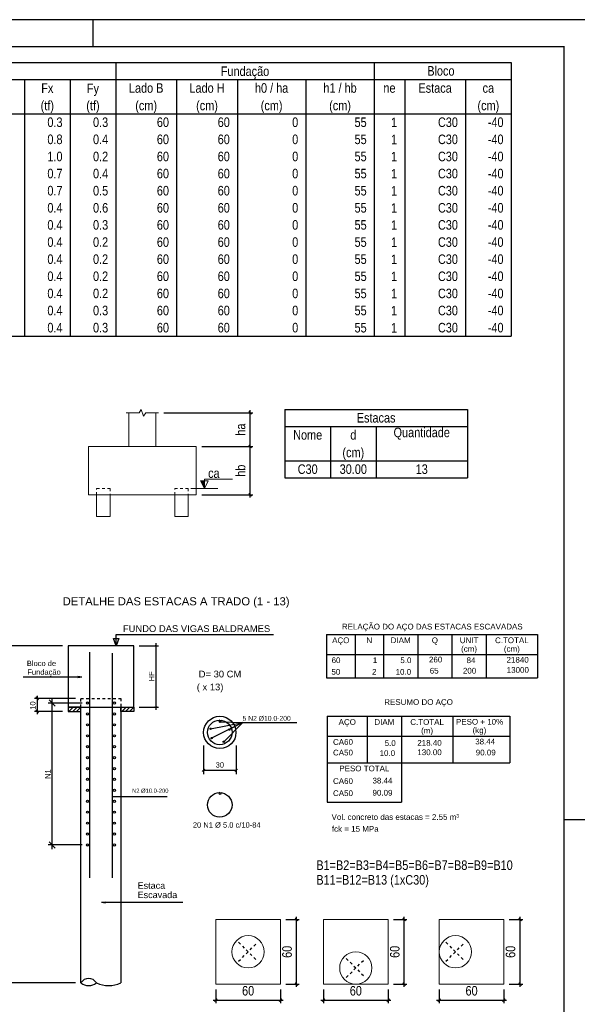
# Model space of a CAD drawing. Extents: x 1874 to 2462, y -2142 to -2023.
# Tile 10 of 74: x 1936 to 1957, y -2060 to -2023. Entities that reach past the tile are written whole.
import ezdxf

# ---------------------------------------------------------------- set-up
doc = ezdxf.new("R2010")
doc.units = 0
doc.header["$LTSCALE"] = 0.1
doc.header["$MEASUREMENT"] = 0
doc.header["$PDMODE"] = 3
doc.header["$PDSIZE"] = 0.1
for name, pattern in [('DASHED2', [0.375, 0.25, -0.125]), ('DOT2', [3.175, 0, -3.175]), ('ESTILO_TQS_0001', [1, 0.7, -0.3])]:
    doc.linetypes.add(name, pattern=pattern)
doc.layers.get('0').update_dxf_attribs({"linetype": 'CONTINUOUS', "lineweight": 25})
doc.layers.get('DEFPOINTS').update_dxf_attribs({"linetype": 'CONTINUOUS', "lineweight": 25})
for name, color, linetype in [('4', 4, 'CONTINUOUS'), ('7', 7, 'CONTINUOUS'), ('XX-CARIMBO', 9, 'CONTINUOUS'), ('XX-FOLHA', 253, 'CONTINUOUS')]:
    doc.layers.add(name, color=color, linetype=linetype)
for name, color, linetype, lineweight in [('LC-Cotas', 7, 'CONTINUOUS', 5), ('LC-EIXOS', 2, 'DASHED2', 25), ('LC-Estacas dos blocos', 1, 'CONTINUOUS', 20), ('LC-Seção das fundações', 7, 'CONTINUOUS', 5), ('LC-TABELAS', 7, 'CONTINUOUS', 25), ('LC-TEXTOS', 7, 'CONTINUOUS', 25), ('LC-Textos das tabelas', 7, 'CONTINUOUS', 25)]:
    doc.layers.add(name, color=color, linetype=linetype, lineweight=lineweight)
doc.styles.add('ArialNarrow', font='ARIALN.TTF')
doc.styles.add('TQS_ARIAL', font='arial.ttf')
doc.dimstyles.new('UM_1.000000', dxfattribs={"dimtxt": 0.18, "dimasz": 0.1, "dimexe": 0.1, "dimexo": 0.2, "dimgap": 0, "dimtad": 1, "dimtih": 1, "dimtoh": 1, "dimdec": 1, "dimzin": 0, "dimdsep": 46, "dimtxsty": 'Standard', "dimblk": 'CLOSED', "dimblk1": 'CLOSED', "dimblk2": 'CLOSED', "dimcen": 0.09, "dimdle": 0.1, "dimadec": 1, "dimazin": 2, "dimtfac": 1, "dimtdec": 4, "dimtofl": 0, "dimtmove": 0, "dimatfit": 3, "dimldrblk": 'CLOSED', "dimfxl": 1, "dimtolj": 1, "dimarcsym": 0})
doc.dimstyles.new('UM_25.000000', dxfattribs={"dimtxt": 0.18, "dimasz": 0.1, "dimexe": 0.1, "dimexo": 0.2, "dimgap": 0, "dimtad": 1, "dimtih": 1, "dimtoh": 1, "dimdec": 0, "dimlfac": 25, "dimzin": 0, "dimdsep": 46, "dimtxsty": 'Standard', "dimblk": 'CLOSED', "dimblk1": 'CLOSED', "dimblk2": 'CLOSED', "dimcen": 0.09, "dimdle": 0.1, "dimadec": 0, "dimazin": 2, "dimtfac": 1, "dimtdec": 4, "dimtofl": 0, "dimtmove": 0, "dimatfit": 3, "dimldrblk": 'CLOSED', "dimfxl": 1, "dimtolj": 1, "dimarcsym": 0})

# ---------------------------------------------------------------- blocks, each defined once
blk = doc.blocks.new('_OBLIQUE')
at = {"color": 0, "linetype": 'ByBlock', "lineweight": -2}
blk.add_line((-0.5, -0.5), (0.5, 0.5), dxfattribs=at)
blk = doc.blocks.new('*D4122')
at = {"layer": 'DEFPOINTS', "color": 0, "transparency": 16777216}
for p in [(1943.738, -2059.045), (1946.138, -2059.045), (1946.138, -2059.645)]:
    blk.add_point(p, dxfattribs=at)
at = {"layer": 'LC-Cotas', "color": 0, "lineweight": -2, "transparency": 16777216}
for p, q in [((1943.738, -2059.245), (1943.738, -2059.745)), ((1946.138, -2059.245), (1946.138, -2059.745)), ((1943.638, -2059.645), (1946.238, -2059.645))]:
    blk.add_line(p, q, dxfattribs=at)
at = {"layer": 'LC-Cotas', "color": 0, "lineweight": -2, "transparency": 16777216, "xscale": 0.1, "yscale": 0.1, "zscale": 0.1, "rotation": 180}
blk.add_blockref('_OBLIQUE', (1943.738, -2059.645), dxfattribs=at)
at = {"layer": 'LC-Cotas', "color": 0, "lineweight": -2, "transparency": 16777216, "xscale": 0.1, "yscale": 0.1, "zscale": 0.1}
blk.add_blockref('_OBLIQUE', (1946.138, -2059.645), dxfattribs=at)
at = {"layer": 'LC-Cotas', "transparency": 16777216, "insert": (1944.938, -2059.292), "char_height": 0.353, "attachment_point": 5, "rotation": 0.0057, "style": 'ArialNarrow'}
blk.add_mtext('\\A1;60', dxfattribs=at)
blk = doc.blocks.new('*D4123')
at = {"layer": 'DEFPOINTS', "color": 0, "transparency": 16777216}
for p in [(1946.138, -2056.645), (1946.738, -2056.645), (1946.138, -2059.045)]:
    blk.add_point(p, dxfattribs=at)
at = {"layer": 'LC-Cotas', "color": 0, "lineweight": -2, "transparency": 16777216}
for p, q in [((1946.738, -2059.145), (1946.738, -2056.545)), ((1946.338, -2056.645), (1946.838, -2056.645)), ((1946.338, -2059.045), (1946.838, -2059.045))]:
    blk.add_line(p, q, dxfattribs=at)
at = {"layer": 'LC-Cotas', "color": 0, "lineweight": -2, "transparency": 16777216, "xscale": 0.1, "yscale": 0.1, "zscale": 0.1}
for p, rotation in [((1946.738, -2056.645), 90), ((1946.738, -2059.045), 270)]:
    blk.add_blockref('_OBLIQUE', p, dxfattribs=dict(at, rotation=rotation))
at = {"layer": 'LC-Cotas', "transparency": 16777216, "insert": (1946.385, -2057.845), "char_height": 0.353, "attachment_point": 5, "rotation": 90, "style": 'ArialNarrow'}
blk.add_mtext('\\A1;60', dxfattribs=at)
blk = doc.blocks.new('*D4124')
at = {"layer": 'DEFPOINTS', "color": 0, "linetype": 'Continuous', "transparency": 16777216}
for p in [(1941.613, -2037.836), (1945.013, -2037.836), (1943.013, -2039.086)]:
    blk.add_point(p, dxfattribs=at)
at = {"layer": 'LC-Cotas', "color": 0, "linetype": 'Continuous', "lineweight": -2, "transparency": 16777216}
for p, q in [((1941.813, -2037.836), (1945.113, -2037.836)), ((1945.013, -2039.186), (1945.013, -2037.736)), ((1943.213, -2039.086), (1945.113, -2039.086))]:
    blk.add_line(p, q, dxfattribs=at)
at = {"layer": 'LC-Cotas', "color": 0, "linetype": 'Continuous', "lineweight": -2, "transparency": 16777216, "xscale": 0.1, "yscale": 0.1, "zscale": 0.1}
for p, rotation in [((1945.013, -2037.836), 90), ((1945.013, -2039.086), 270)]:
    blk.add_blockref('_OBLIQUE', p, dxfattribs=dict(at, rotation=rotation))
at = {"layer": 'LC-Cotas', "linetype": 'Continuous', "transparency": 16777216, "insert": (1944.66, -2038.461), "char_height": 0.353, "attachment_point": 5, "rotation": 90, "style": 'ArialNarrow'}
blk.add_mtext('\\A1;ha', dxfattribs=at)
blk = doc.blocks.new('*D4125')
at = {"layer": 'DEFPOINTS', "color": 0, "linetype": 'Continuous', "transparency": 16777216}
for p in [(1943.013, -2039.086), (1945.013, -2039.086), (1943.013, -2040.886)]:
    blk.add_point(p, dxfattribs=at)
at = {"layer": 'LC-Cotas', "color": 0, "linetype": 'Continuous', "lineweight": -2, "transparency": 16777216}
for p, q in [((1945.013, -2040.986), (1945.013, -2038.986)), ((1943.213, -2039.086), (1945.113, -2039.086)), ((1943.213, -2040.886), (1945.113, -2040.886))]:
    blk.add_line(p, q, dxfattribs=at)
at = {"layer": 'LC-Cotas', "color": 0, "linetype": 'Continuous', "lineweight": -2, "transparency": 16777216, "xscale": 0.1, "yscale": 0.1, "zscale": 0.1}
for p, rotation in [((1945.013, -2039.086), 90), ((1945.013, -2040.886), 270)]:
    blk.add_blockref('_OBLIQUE', p, dxfattribs=dict(at, rotation=rotation))
at = {"layer": 'LC-Cotas', "linetype": 'Continuous', "transparency": 16777216, "insert": (1944.66, -2039.986), "char_height": 0.353, "attachment_point": 5, "rotation": 90, "style": 'ArialNarrow'}
blk.add_mtext('\\A1;hb', dxfattribs=at)
blk = doc.blocks.new('Aprovacao A-1_SC')
at = {"layer": 'XX-CARIMBO', "ltscale": 0.5}
blk.add_line((840, 594), (0, 594), dxfattribs=at)
at = {"layer": 'XX-FOLHA', "ltscale": 0.5}
blk.add_line((655, 594), (655, 584), dxfattribs=at)
blk.add_line((655, 594), (655, 584), dxfattribs=at)
at = {"layer": 'XX-FOLHA'}
for p, q in [((840, 594), (830, 594)), ((840, 297), (830, 297))]:
    blk.add_line(p, q, dxfattribs=at)
at = {"layer": 'XX-FOLHA', "ltscale": 0.5, "const_width": 0.5}
blk.add_lwpolyline([(25, 584), (25, 10), (830, 10), (830, 584), (25, 584)], dxfattribs=at)
blk = doc.blocks.new('*D4395')
at = {"layer": 'DEFPOINTS', "color": 0, "transparency": 16777216}
for p in [(1947.739, -2059.045), (1950.139, -2059.045), (1950.139, -2059.645)]:
    blk.add_point(p, dxfattribs=at)
at = {"layer": 'LC-Cotas', "color": 0, "lineweight": -2, "transparency": 16777216}
for p, q in [((1947.739, -2059.245), (1947.739, -2059.745)), ((1950.139, -2059.245), (1950.139, -2059.745)), ((1947.639, -2059.645), (1950.239, -2059.645))]:
    blk.add_line(p, q, dxfattribs=at)
at = {"layer": 'LC-Cotas', "color": 0, "lineweight": -2, "transparency": 16777216, "xscale": 0.1, "yscale": 0.1, "zscale": 0.1, "rotation": 180}
blk.add_blockref('_OBLIQUE', (1947.739, -2059.645), dxfattribs=at)
at = {"layer": 'LC-Cotas', "color": 0, "lineweight": -2, "transparency": 16777216, "xscale": 0.1, "yscale": 0.1, "zscale": 0.1}
blk.add_blockref('_OBLIQUE', (1950.139, -2059.645), dxfattribs=at)
at = {"layer": 'LC-Cotas', "transparency": 16777216, "insert": (1948.939, -2059.292), "char_height": 0.353, "attachment_point": 5, "rotation": 0.0057, "style": 'ArialNarrow'}
blk.add_mtext('\\A1;60', dxfattribs=at)
blk = doc.blocks.new('*D4396')
at = {"layer": 'DEFPOINTS', "color": 0, "transparency": 16777216}
for p in [(1950.139, -2056.645), (1950.739, -2056.645), (1950.139, -2059.045)]:
    blk.add_point(p, dxfattribs=at)
at = {"layer": 'LC-Cotas', "color": 0, "lineweight": -2, "transparency": 16777216}
for p, q in [((1950.739, -2059.145), (1950.739, -2056.545)), ((1950.339, -2056.645), (1950.839, -2056.645)), ((1950.339, -2059.045), (1950.839, -2059.045))]:
    blk.add_line(p, q, dxfattribs=at)
at = {"layer": 'LC-Cotas', "color": 0, "lineweight": -2, "transparency": 16777216, "xscale": 0.1, "yscale": 0.1, "zscale": 0.1}
for p, rotation in [((1950.739, -2056.645), 90), ((1950.739, -2059.045), 270)]:
    blk.add_blockref('_OBLIQUE', p, dxfattribs=dict(at, rotation=rotation))
at = {"layer": 'LC-Cotas', "transparency": 16777216, "insert": (1950.386, -2057.845), "char_height": 0.353, "attachment_point": 5, "rotation": 90, "style": 'ArialNarrow'}
blk.add_mtext('\\A1;60', dxfattribs=at)
blk = doc.blocks.new('*D4397')
at = {"layer": 'DEFPOINTS', "color": 0, "transparency": 16777216}
for p in [(1952.038, -2059.045), (1954.438, -2059.045), (1954.438, -2059.645)]:
    blk.add_point(p, dxfattribs=at)
at = {"layer": 'LC-Cotas', "color": 0, "lineweight": -2, "transparency": 16777216}
for p, q in [((1952.038, -2059.245), (1952.038, -2059.745)), ((1954.438, -2059.245), (1954.438, -2059.745)), ((1951.938, -2059.645), (1954.538, -2059.645))]:
    blk.add_line(p, q, dxfattribs=at)
at = {"layer": 'LC-Cotas', "color": 0, "lineweight": -2, "transparency": 16777216, "xscale": 0.1, "yscale": 0.1, "zscale": 0.1, "rotation": 180}
blk.add_blockref('_OBLIQUE', (1952.038, -2059.645), dxfattribs=at)
at = {"layer": 'LC-Cotas', "color": 0, "lineweight": -2, "transparency": 16777216, "xscale": 0.1, "yscale": 0.1, "zscale": 0.1}
blk.add_blockref('_OBLIQUE', (1954.438, -2059.645), dxfattribs=at)
at = {"layer": 'LC-Cotas', "transparency": 16777216, "insert": (1953.238, -2059.292), "char_height": 0.353, "attachment_point": 5, "rotation": 0.0057, "style": 'ArialNarrow'}
blk.add_mtext('\\A1;60', dxfattribs=at)
blk = doc.blocks.new('*D4398')
at = {"layer": 'DEFPOINTS', "color": 0, "transparency": 16777216}
for p in [(1954.438, -2056.645), (1955.038, -2056.645), (1954.438, -2059.045)]:
    blk.add_point(p, dxfattribs=at)
at = {"layer": 'LC-Cotas', "color": 0, "lineweight": -2, "transparency": 16777216}
for p, q in [((1955.038, -2059.145), (1955.038, -2056.545)), ((1954.638, -2056.645), (1955.138, -2056.645)), ((1954.638, -2059.045), (1955.138, -2059.045))]:
    blk.add_line(p, q, dxfattribs=at)
at = {"layer": 'LC-Cotas', "color": 0, "lineweight": -2, "transparency": 16777216, "xscale": 0.1, "yscale": 0.1, "zscale": 0.1}
for p, rotation in [((1955.038, -2056.645), 90), ((1955.038, -2059.045), 270)]:
    blk.add_blockref('_OBLIQUE', p, dxfattribs=dict(at, rotation=rotation))
at = {"layer": 'LC-Cotas', "transparency": 16777216, "insert": (1954.685, -2057.845), "char_height": 0.353, "attachment_point": 5, "rotation": 90, "style": 'ArialNarrow'}
blk.add_mtext('\\A1;60', dxfattribs=at)

msp = doc.modelspace()

# ---------------------------------------------------------------- hatches: boundary and pattern name
at = {"layer": 'LC-Cotas', "linetype": 'Continuous'}
msp.add_hatch(color=256, dxfattribs=at).paths.add_polyline_path([(1943.3131, -2040.6457), (1943.3131, -2040.3657), (1943.1731, -2040.3657), (1943.3131, -2040.6457)])

# ---------------------------------------------------------------- linework, layer by layer
at = {"layer": '4', "linetype": 'Continuous'}
for p, q in [((1938.049, -2046.4931), (1936.0492, -2046.4931)), ((1940.8923, -2046.4931), (1941.6127, -2046.4931)), ((1941.5127, -2046.3931), (1941.5127, -2048.8589)), ((1938.529, -2048.4389), (1937.0016, -2048.4389)), ((1937.0485, -2048.3859), (1937.1546, -2048.492)), ((1937.1016, -2048.3389), (1937.1016, -2049.0189)), ((1937.7729, -2048.7238), (1937.5467, -2048.4976)), ((1937.6598, -2054.0295), (1937.6598, -2048.4607)), ((1937.0485, -2048.8659), (1937.1546, -2048.972)), ((1938.7715, -2048.6107), (1937.5098, -2048.6107)), ((1940.8923, -2048.7589), (1941.6127, -2048.7589)), ((1938.049, -2048.9189), (1937.0016, -2048.9189)), ((1938.7715, -2053.8795), (1937.5098, -2053.8795)), ((1937.7729, -2053.9926), (1937.5467, -2053.7664)), ((1938.529, -2058.995), (1936.0492, -2058.995))]:
    msp.add_line(p, q, dxfattribs=at)
for centre, radius in [((1941.5127, -2046.4931), 0.024), ((1941.5127, -2046.4931), 0.012), ((1941.5127, -2048.7589), 0.024), ((1941.5127, -2048.7589), 0.012)]:
    msp.add_circle(centre, radius, dxfattribs=at)
at = {"layer": '7', "linetype": 'Continuous'}
for p, q in [((1940.0365, -2046.4931), (1939.9423, -2046.2107)), ((1939.9423, -2046.2107), (1940.1306, -2046.2107)), ((1940.0365, -2046.4931), (1940.0365, -2046.0695)), ((1940.0365, -2046.0695), (1945.8804, -2046.0695)), ((1940.1306, -2046.2107), (1940.0365, -2046.4931)), ((1947.85, -2046.0695), (1955.6865, -2046.0695)), ((1947.85, -2046.0695), (1947.85, -2047.6722)), ((1948.909, -2046.0695), (1948.909, -2047.6722)), ((1949.968, -2046.0695), (1949.968, -2047.6722)), ((1951.2389, -2046.0695), (1951.2389, -2047.6722)), ((1952.5096, -2046.0695), (1952.5096, -2047.6722)), ((1953.7805, -2046.0695), (1953.7805, -2047.6722)), ((1955.6865, -2046.0695), (1955.6865, -2047.6722)), ((1940.6923, -2046.4931), (1938.249, -2046.4931)), ((1938.249, -2046.4931), (1938.249, -2048.7589)), ((1938.249, -2046.4931), (1938.249, -2046.4931)), ((1940.6923, -2048.7589), (1940.6923, -2046.4931)), ((1940.6923, -2046.4931), (1940.6923, -2046.4931)), ((1939.0483, -2046.7219), (1939.0483, -2055.0986)), ((1939.893, -2046.7606), (1939.893, -2055.0961)), ((1947.85, -2046.8109), (1955.6865, -2046.8109)), ((1938.7577, -2047.6495), (1938.609, -2047.6299)), ((1938.7577, -2047.6495), (1938.609, -2047.6691)), ((1947.85, -2047.6722), (1955.6865, -2047.6722)), ((1938.729, -2048.4389), (1938.729, -2048.4389)), ((1938.249, -2048.7589), (1940.6923, -2048.7589)), ((1938.249, -2048.8134), (1938.3034, -2048.7589)), ((1938.729, -2048.7589), (1938.249, -2048.7589)), ((1938.249, -2048.7589), (1938.249, -2048.9189)), ((1938.2849, -2048.9189), (1938.4449, -2048.7589)), ((1938.4263, -2048.9189), (1938.5863, -2048.7589)), ((1938.5677, -2048.9189), (1938.7277, -2048.7589)), ((1938.7091, -2048.9189), (1938.729, -2048.8991)), ((1938.729, -2058.995), (1938.729, -2048.7589)), ((1938.729, -2058.995), (1938.729, -2048.7589)), ((1938.729, -2048.9189), (1938.729, -2048.7589)), ((1938.9715, -2048.6107), (1938.9715, -2048.6107)), ((1940.2123, -2048.7589), (1940.2123, -2058.995)), ((1940.2123, -2048.7589), (1940.2123, -2058.995)), ((1940.2123, -2048.8104), (1940.2637, -2048.7589)), ((1940.2123, -2048.9189), (1940.2123, -2048.7589)), ((1940.2123, -2048.7589), (1940.6923, -2048.7589)), ((1940.2452, -2048.9189), (1940.4052, -2048.7589)), ((1940.3866, -2048.9189), (1940.5466, -2048.7589)), ((1940.528, -2048.9189), (1940.688, -2048.7589)), ((1940.6694, -2048.9189), (1940.6923, -2048.8961)), ((1940.6923, -2048.7589), (1940.6923, -2048.9189)), ((1940.6923, -2048.7589), (1940.6923, -2048.7589)), ((1938.249, -2048.9189), (1938.729, -2048.9189)), ((1938.249, -2048.9189), (1938.249, -2048.9189)), ((1940.6923, -2048.9189), (1940.2123, -2048.9189)), ((1947.8792, -2049.103), (1954.6567, -2049.103)), ((1947.8792, -2049.103), (1947.8792, -2050.8261)), ((1949.3618, -2049.103), (1949.3618, -2050.8261)), ((1950.6325, -2049.103), (1950.6325, -2050.8261)), ((1952.5388, -2049.103), (1952.5388, -2050.8261)), ((1954.6567, -2049.103), (1954.6567, -2050.8261)), ((1943.5462, -2049.5659), (1944.7423, -2049.3344)), ((1944.7423, -2049.3344), (1943.5785, -2049.91)), ((1943.8885, -2049.3043), (1944.7423, -2049.3344)), ((1944.0305, -2050.0462), (1944.7423, -2049.3344)), ((1944.7423, -2049.3344), (1944.2386, -2049.5946)), ((1944.7423, -2049.3344), (1946.742, -2049.3344)), ((1947.8792, -2049.8442), (1954.6567, -2049.8442)), ((1943.2855, -2050.1808), (1943.2855, -2051.2458)), ((1944.4885, -2050.1808), (1944.4885, -2051.2458)), ((1943.2405, -2051.1498), (1943.3335, -2051.0558)), ((1944.5335, -2051.0558), (1944.4405, -2051.1498)), ((1947.8792, -2050.8261), (1947.8792, -2052.293)), ((1947.8792, -2050.8261), (1954.6567, -2050.8261)), ((1950.6325, -2050.8261), (1950.6325, -2052.293)), ((1943.2855, -2051.1018), (1944.4885, -2051.1018)), ((1939.893, -2052.0818), (1941.9329, -2052.0818)), ((1947.8792, -2052.293), (1950.6325, -2052.293)), ((1938.9715, -2053.8795), (1938.9715, -2053.8795)), ((1939.4948, -2056.0048), (1939.6436, -2055.9853)), ((1939.4948, -2056.0048), (1939.6436, -2056.0244))]:
    msp.add_line(p, q, dxfattribs=at)
at = {"layer": '7', "linetype": 'ESTILO_TQS_0001'}
for p, q in [((1938.729, -2048.7589), (1938.729, -2048.4389)), ((1938.729, -2048.4389), (1940.2123, -2048.4389)), ((1940.2123, -2048.4389), (1940.2123, -2048.7589))]:
    msp.add_line(p, q, dxfattribs=at)
at = {"layer": '7', "linetype": 'Continuous'}
for points in [[(1938.7577, -2047.6495), (1936.5802, -2047.6495)], [(1939.4948, -2056.0048), (1942.5137, -2056.0048)]]:
    msp.add_lwpolyline(points, dxfattribs=at)
for centre, radius in [((1938.9715, -2048.6107), 0.0413), ((1939.9698, -2048.6107), 0.0413), ((1938.9715, -2049.0171), 0.0413), ((1939.9698, -2049.0171), 0.0413), ((1943.8855, -2049.7008), 0.6003), ((1943.8855, -2049.7008), 0.4562), ((1938.9715, -2049.4203), 0.0413), ((1939.9698, -2049.4203), 0.0413), ((1943.5462, -2049.5659), 0.0258), ((1943.8885, -2049.3043), 0.0258), ((1944.2386, -2049.5946), 0.0258), ((1938.9715, -2049.8267), 0.0413), ((1939.9698, -2049.8267), 0.0413), ((1943.5785, -2049.91), 0.0258), ((1938.9715, -2050.2315), 0.0413), ((1939.9698, -2050.2315), 0.0413), ((1944.0305, -2050.0462), 0.0258), ((1938.9715, -2050.6363), 0.0413), ((1939.9698, -2050.6363), 0.0413), ((1938.9715, -2051.0427), 0.0413), ((1939.9698, -2051.0427), 0.0413), ((1938.9715, -2051.4459), 0.0413), ((1939.9698, -2051.4459), 0.0413), ((1938.9715, -2051.8523), 0.0413), ((1939.9698, -2051.8523), 0.0413), ((1943.8855, -2052.3908), 0.4562), ((1938.9715, -2052.2571), 0.0413), ((1939.9698, -2052.2571), 0.0413), ((1938.9715, -2052.6619), 0.0413), ((1939.9698, -2052.6619), 0.0413), ((1938.9715, -2053.0683), 0.0413), ((1939.9698, -2053.0683), 0.0413), ((1938.9715, -2053.4731), 0.0413), ((1939.9698, -2053.4731), 0.0413), ((1938.9715, -2053.8795), 0.0413), ((1939.9698, -2053.8795), 0.0413)]:
    msp.add_circle(centre, radius, dxfattribs=at)
for centre, radius, start, end in [((1943.8885, -2049.2748), 0.0295, 90, 270), ((1943.9135, -2049.2728), 0.0295, 270, 63.4349), ((1943.8855, -2051.9628), 0.0295, 90, 270), ((1943.9135, -2051.9628), 0.0295, 270, 63.4349), ((1939.0162, -2059.1745), 0.3387, 31.99571, 148.00429), ((1939.0162, -2058.6585), 0.4424, 229.51449, 310.48551), ((1939.7579, -2058.0349), 1.0622, 244.67161, 295.32839)]:
    msp.add_arc(centre, radius, start, end, dxfattribs=at)
at = {"layer": 'LC-Cotas', "linetype": 'Continuous'}
msp.add_line((1942.8131, -2040.6457), (1943.8131, -2040.6457), dxfattribs=at)
msp.add_lwpolyline([(1943.3131, -2040.6457), (1943.4531, -2040.3657), (1943.1731, -2040.3657), (1943.3131, -2040.6457), (1943.3131, -2040.2957), (1944.3631, -2040.2957)], dxfattribs=at)
at = {"layer": 'LC-EIXOS'}
for p, q in [((1944.5848, -2058.1979), (1945.2908, -2057.4919)), ((1944.5848, -2057.4919), (1945.2908, -2058.1979)), ((1952.2849, -2058.1979), (1952.9909, -2057.4919)), ((1952.2849, -2057.4919), (1952.9909, -2058.1979)), ((1948.5855, -2058.7979), (1949.2915, -2058.0919)), ((1948.5855, -2058.0919), (1949.2915, -2058.7979))]:
    msp.add_line(p, q, dxfattribs=at)
at = {"layer": 'LC-Estacas dos blocos', "linetype": 'DOT2', "ltscale": 0.05}
for points in [[(1939.3131, -2040.8857), (1939.3131, -2040.6457), (1939.8131, -2040.6457), (1939.8131, -2040.8857)], [(1942.2131, -2040.8857), (1942.2131, -2040.6457), (1942.7131, -2040.6457), (1942.7131, -2040.8857)]]:
    msp.add_lwpolyline(points, dxfattribs=at)
at = {"layer": 'LC-Estacas dos blocos', "linetype": 'Continuous'}
for points in [[(1939.3131, -2040.8857), (1939.3131, -2041.6857), (1939.8131, -2041.6857), (1939.8131, -2040.8857)], [(1942.2131, -2040.8857), (1942.2131, -2041.6857), (1942.7131, -2041.6857), (1942.7131, -2040.8857)]]:
    msp.add_lwpolyline(points, dxfattribs=at)
at = {"layer": 'LC-Estacas dos blocos'}
for centre in [(1944.9378, -2057.8449), (1952.6379, -2057.8449), (1948.9385, -2058.4449)]:
    msp.add_circle(centre, 0.6, dxfattribs=at)
at = {"layer": 'LC-Seção das fundações', "linetype": 'Continuous'}
for p, q in [((1940.5131, -2037.8357), (1940.5131, -2039.0857)), ((1941.5131, -2037.8357), (1941.5131, -2039.0857))]:
    msp.add_line(p, q, dxfattribs=at)
msp.add_lwpolyline([(1940.4131, -2037.8357), (1940.8871, -2037.8357), (1940.9711, -2037.7097), (1941.0551, -2037.9617), (1941.1391, -2037.8357), (1941.6131, -2037.8357)], dxfattribs=at)
msp.add_lwpolyline([(1939.0131, -2039.0857), (1939.0131, -2040.8857), (1943.0131, -2040.8857), (1943.0131, -2039.0857), (1939.0131, -2039.0857)], close=True, dxfattribs=at)
at = {"layer": 'LC-Seção das fundações'}
for points in [[(1943.7378, -2056.6449), (1943.7378, -2059.0449), (1946.1378, -2059.0449), (1946.1378, -2056.6449), (1943.7378, -2056.6449)], [(1947.7385, -2056.6449), (1947.7385, -2059.0449), (1950.1385, -2059.0449), (1950.1385, -2056.6449), (1947.7385, -2056.6449)], [(1952.0379, -2056.6449), (1952.0379, -2059.0449), (1954.4379, -2059.0449), (1954.4379, -2056.6449), (1952.0379, -2056.6449)]]:
    msp.add_lwpolyline(points, close=True, dxfattribs=at)
at = {"layer": 'LC-TABELAS'}
for p, q in [((1916.0181, -2024.8319), (1954.7069, -2024.8319)), ((1940.0221, -2024.8319), (1940.0221, -2025.4673)), ((1949.6237, -2024.8319), (1949.6237, -2025.4673)), ((1954.7069, -2024.8319), (1954.7069, -2034.9983)), ((1916.0181, -2025.4673), (1954.7069, -2025.4673)), ((1936.6333, -2025.4673), (1936.6333, -2034.9983)), ((1938.3277, -2025.4673), (1938.3277, -2034.9983)), ((1940.0221, -2025.4673), (1940.0221, -2034.9983)), ((1942.2813, -2025.4673), (1942.2813, -2034.9983)), ((1944.5405, -2025.4673), (1944.5405, -2034.9983)), ((1947.0821, -2025.4673), (1947.0821, -2034.9983)), ((1949.6237, -2025.4673), (1949.6237, -2034.9983)), ((1950.7533, -2025.4673), (1950.7533, -2034.9983)), ((1953.0125, -2025.4673), (1953.0125, -2034.9983)), ((1916.0181, -2026.7381), (1954.7069, -2026.7381)), ((1916.0181, -2034.9983), (1954.7069, -2034.9983)), ((1946.3031, -2037.7091), (1953.0807, -2037.7091)), ((1946.3031, -2037.7091), (1946.3031, -2040.2507)), ((1953.0807, -2037.7091), (1953.0807, -2040.2507)), ((1946.3031, -2038.3445), (1953.0807, -2038.3445)), ((1947.9975, -2038.3445), (1947.9975, -2040.2507)), ((1949.6919, -2038.3445), (1949.6919, -2040.2507)), ((1946.3031, -2039.6153), (1953.0807, -2039.6153)), ((1946.3031, -2040.2507), (1953.0807, -2040.2507))]:
    msp.add_line(p, q, dxfattribs=at)

# ---------------------------------------------------------------- block references
at = {"xscale": 0.1, "yscale": 0.1, "zscale": 0.1}
msp.add_blockref('Aprovacao A-1_SC', (1873.665, -2082.645), dxfattribs=at)

# ---------------------------------------------------------------- texts
at = {"layer": '7', "linetype": 'Continuous', "style": 'TQS_ARIAL'}
for s, height, p in [('DETALHE DAS ESTACAS A TRADO (1 - 13)', 0.3, (1938.0484, -2044.9841)), ('RELAÇÃO DO AÇO DAS ESTACAS ESCAVADAS', 0.212, (1948.4203, -2045.8796)), ('FUNDO DAS VIGAS BALDRAMES', 0.25, (1940.2866, -2045.973)), ('AÇO', 0.212, (1948.0591, -2046.3872)), ('N', 0.2118, (1949.3316, -2046.3872)), ('DIAM', 0.2118, (1950.2335, -2046.3872)), ('Q', 0.2118, (1951.7591, -2046.3872)), ('UNIT', 0.2118, (1952.7998, -2046.3872)), ('C.TOTAL', 0.2118, (1954.1089, -2046.3872)), ('(cm)', 0.2118, (1952.8492, -2046.7048)), ('(cm)', 0.2118, (1954.4379, -2046.7048)), ('Bloco de', 0.2, (1936.7206, -2047.2374)), ('60', 0.212, (1948.0396, -2047.1279)), ('1', 0.2118, (1949.5696, -2047.1279)), ('5.0', 0.212, (1950.5935, -2047.1279)), ('260', 0.212, (1951.6546, -2047.1029)), ('84', 0.212, (1953.0528, -2047.1279)), ('21840', 0.212, (1954.5378, -2047.111)), ('Fundação', 0.2, (1936.7369, -2047.5623)), ('D= 30 CM', 0.25, (1943.1031, -2047.6599)), ('50', 0.212, (1948.0334, -2047.5583)), ('2', 0.212, (1949.5399, -2047.5583)), ('10.0', 0.212, (1950.4172, -2047.5583)), ('65', 0.212, (1951.6843, -2047.5167)), ('200', 0.212, (1952.9171, -2047.5166)), ('13000', 0.212, (1954.5433, -2047.487)), ('( x 13)', 0.25, (1943.0309, -2048.1391)), ('RESUMO DO AÇO', 0.212, (1949.994, -2048.6794)), ('5 N2 %%C10.0-200', 0.18, (1944.7324, -2049.2676)), ('AÇO', 0.212, (1948.3, -2049.4206)), ('DIAM', 0.2118, (1949.6273, -2049.4206)), ('C.TOTAL', 0.2118, (1950.9609, -2049.4206)), ('PESO + 10%', 0.212, (1952.6591, -2049.4123)), ('(m)', 0.2118, (1951.3639, -2049.7384)), ('(kg)', 0.2118, (1953.2753, -2049.7249)), ('CA60', 0.212, (1948.0909, -2050.162)), ('5.0', 0.212, (1950.0095, -2050.204)), ('218.40', 0.212, (1951.2216, -2050.1947)), ('38.44', 0.212, (1953.3726, -2050.1462)), ('CA50', 0.2118, (1948.0909, -2050.5553)), ('10.0', 0.212, (1949.8227, -2050.5751)), ('130.00', 0.212, (1951.222, -2050.5446)), ('90.09', 0.212, (1953.3924, -2050.5534)), ('30', 0.2, (1943.7318, -2051.0061)), ('PESO TOTAL', 0.2118, (1948.327, -2051.1439)), ('CA60', 0.212, (1948.0909, -2051.6137)), ('38.44', 0.212, (1949.5579, -2051.596)), ('N2 %%C10.0-200', 0.154, (1940.6281, -2051.9417)), ('CA50', 0.212, (1948.0909, -2052.0637)), ('90.09', 0.212, (1949.5579, -2052.046)), ('Vol. concreto das estacas = 2.55 m³', 0.212, (1948.0379, -2052.948)), ('20 N1 %%c 5.0 c/10-84', 0.2, (1942.8863, -2053.2361)), ('fck = 15 MPa', 0.212, (1948.0486, -2053.3889)), ('Estaca', 0.24, (1940.8337, -2055.506)), ('Escavada', 0.24, (1940.8337, -2055.8515))]:
    msp.add_text(s, height=height, dxfattribs=at).set_placement(p)
for s, p in [('HF', (1941.4527, -2047.806)), ('10', (1937.0416, -2048.8589)), ('N1', (1937.5998, -2051.4251))]:
    msp.add_text(s, height=0.2, rotation=90, dxfattribs=at).set_placement(p)
at = {"layer": 'LC-Cotas', "insert": (1943.4531, -2040.2605), "char_height": 0.353, "width": 0.8472, "attachment_point": 7, "line_spacing_factor": 0.798, "style": 'ArialNarrow'}
msp.add_mtext('ca', dxfattribs=at)
at = {"layer": 'LC-TEXTOS', "char_height": 0.353, "attachment_point": 7, "line_spacing_factor": 0.798, "style": 'ArialNarrow'}
for s, insert, width in [('B1=B2=B3=B4=B5=B6=B7=B8=B9=B10', (1947.4711, -2054.8095), 12.708), ('B11=B12=B13 (1xC30)', (1947.4711, -2055.455), 8.0484)]:
    msp.add_mtext(s, dxfattribs=dict(at, insert=insert, width=width))
at = {"layer": 'LC-Textos das tabelas', "char_height": 0.353, "line_spacing_factor": 0.798, "style": 'ArialNarrow'}
for s, insert, width, attachment_point in [('Fundação', (1944.8231, -2025.443), 3.3888, 8), ('Bloco', (1952.0981, -2025.3265), 2.118, 8), ('Fx', (1937.4801, -2025.9615), 0.8472, 8), ('Lado B', (1941.1521, -2025.9615), 2.5416, 8), ('Lado H', (1943.4111, -2025.9615), 2.5416, 8), ('h0 / ha', (1945.8111, -2025.9615), 2.9652, 8), ('h1 / hb', (1948.3531, -2025.9615), 2.9652, 8), ('Estaca', (1951.8831, -2025.9615), 2.5416, 8), ('Fy', (1939.1751, -2026.078), 0.8472, 8), ('ne', (1950.1881, -2025.9615), 0.8472, 8), ('ca', (1953.8601, -2025.9615), 0.8472, 8), ('(tf)', (1937.4801, -2026.713), 1.6944, 8), ('(tf)', (1939.1751, -2026.713), 1.6944, 8), ('(cm)', (1941.1521, -2026.713), 1.6944, 8), ('(cm)', (1943.4111, -2026.713), 1.6944, 8), ('(cm)', (1945.8111, -2026.713), 1.6944, 8), ('(cm)', (1948.3531, -2026.713), 1.6944, 8), ('(cm)', (1953.8601, -2026.713), 1.6944, 8), ('0.3', (1938.0451, -2027.2325), 1.2708, 9), ('0.3', (1939.7401, -2027.2325), 1.2708, 9), ('60', (1941.9991, -2027.2325), 0.8472, 9), ('60', (1944.2581, -2027.2325), 0.8472, 9), ('0', (1946.8001, -2027.2325), 0.4236, 9), ('55', (1949.3411, -2027.2325), 0.8472, 9), ('1', (1950.4711, -2027.2325), 0.4236, 9), ('C30', (1952.7301, -2027.2325), 1.2708, 9), ('-40', (1954.4241, -2027.2325), 1.2708, 9), ('0.8', (1938.0451, -2027.8675), 1.2708, 9), ('0.4', (1939.7401, -2027.8675), 1.2708, 9), ('60', (1941.9991, -2027.8675), 0.8472, 9), ('60', (1944.2581, -2027.8675), 0.8472, 9), ('0', (1946.8001, -2027.8675), 0.4236, 9), ('55', (1949.3411, -2027.8675), 0.8472, 9), ('1', (1950.4711, -2027.8675), 0.4236, 9), ('C30', (1952.7301, -2027.8675), 1.2708, 9), ('-40', (1954.4241, -2027.8675), 1.2708, 9), ('1.0', (1938.0451, -2028.5035), 1.2708, 9), ('0.2', (1939.7401, -2028.5035), 1.2708, 9), ('60', (1941.9991, -2028.5035), 0.8472, 9), ('60', (1944.2581, -2028.5035), 0.8472, 9), ('0', (1946.8001, -2028.5035), 0.4236, 9), ('55', (1949.3411, -2028.5035), 0.8472, 9), ('1', (1950.4711, -2028.5035), 0.4236, 9), ('C30', (1952.7301, -2028.5035), 1.2708, 9), ('-40', (1954.4241, -2028.5035), 1.2708, 9), ('0.7', (1938.0451, -2029.1385), 1.2708, 9), ('0.4', (1939.7401, -2029.1385), 1.2708, 9), ('60', (1941.9991, -2029.1385), 0.8472, 9), ('60', (1944.2581, -2029.1385), 0.8472, 9), ('0', (1946.8001, -2029.1385), 0.4236, 9), ('55', (1949.3411, -2029.1385), 0.8472, 9), ('1', (1950.4711, -2029.1385), 0.4236, 9), ('C30', (1952.7301, -2029.1385), 1.2708, 9), ('-40', (1954.4241, -2029.1385), 1.2708, 9), ('0.7', (1938.0451, -2029.7735), 1.2708, 9), ('0.5', (1939.7401, -2029.7735), 1.2708, 9), ('60', (1941.9991, -2029.7735), 0.8472, 9), ('60', (1944.2581, -2029.7735), 0.8472, 9), ('0', (1946.8001, -2029.7735), 0.4236, 9), ('55', (1949.3411, -2029.7735), 0.8472, 9), ('1', (1950.4711, -2029.7735), 0.4236, 9), ('C30', (1952.7301, -2029.7735), 1.2708, 9), ('-40', (1954.4241, -2029.7735), 1.2708, 9), ('0.4', (1938.0451, -2030.4095), 1.2708, 9), ('0.6', (1939.7401, -2030.4095), 1.2708, 9), ('60', (1941.9991, -2030.4095), 0.8472, 9), ('60', (1944.2581, -2030.4095), 0.8472, 9), ('0', (1946.8001, -2030.4095), 0.4236, 9), ('55', (1949.3411, -2030.4095), 0.8472, 9), ('1', (1950.4711, -2030.4095), 0.4236, 9), ('C30', (1952.7301, -2030.4095), 1.2708, 9), ('-40', (1954.4241, -2030.4095), 1.2708, 9), ('0.4', (1938.0451, -2031.0445), 1.2708, 9), ('0.3', (1939.7401, -2031.0445), 1.2708, 9), ('60', (1941.9991, -2031.0445), 0.8472, 9), ('60', (1944.2581, -2031.0445), 0.8472, 9), ('0', (1946.8001, -2031.0445), 0.4236, 9), ('55', (1949.3411, -2031.0445), 0.8472, 9), ('1', (1950.4711, -2031.0445), 0.4236, 9), ('C30', (1952.7301, -2031.0445), 1.2708, 9), ('-40', (1954.4241, -2031.0445), 1.2708, 9), ('0.4', (1938.0451, -2031.6805), 1.2708, 9), ('0.2', (1939.7401, -2031.6805), 1.2708, 9), ('60', (1941.9991, -2031.6805), 0.8472, 9), ('60', (1944.2581, -2031.6805), 0.8472, 9), ('0', (1946.8001, -2031.6805), 0.4236, 9), ('55', (1949.3411, -2031.6805), 0.8472, 9), ('1', (1950.4711, -2031.6805), 0.4236, 9), ('C30', (1952.7301, -2031.6805), 1.2708, 9), ('-40', (1954.4241, -2031.6805), 1.2708, 9), ('0.4', (1938.0451, -2032.3155), 1.2708, 9), ('0.2', (1939.7401, -2032.3155), 1.2708, 9), ('60', (1941.9991, -2032.3155), 0.8472, 9), ('60', (1944.2581, -2032.3155), 0.8472, 9), ('0', (1946.8001, -2032.3155), 0.4236, 9), ('55', (1949.3411, -2032.3155), 0.8472, 9), ('1', (1950.4711, -2032.3155), 0.4236, 9), ('C30', (1952.7301, -2032.3155), 1.2708, 9), ('-40', (1954.4241, -2032.3155), 1.2708, 9), ('0.4', (1938.0451, -2032.9505), 1.2708, 9), ('0.2', (1939.7401, -2032.9505), 1.2708, 9), ('60', (1941.9991, -2032.9505), 0.8472, 9), ('60', (1944.2581, -2032.9505), 0.8472, 9), ('0', (1946.8001, -2032.9505), 0.4236, 9), ('55', (1949.3411, -2032.9505), 0.8472, 9), ('1', (1950.4711, -2032.9505), 0.4236, 9), ('C30', (1952.7301, -2032.9505), 1.2708, 9), ('-40', (1954.4241, -2032.9505), 1.2708, 9), ('0.4', (1938.0451, -2033.5865), 1.2708, 9), ('0.2', (1939.7401, -2033.5865), 1.2708, 9), ('60', (1941.9991, -2033.5865), 0.8472, 9), ('60', (1944.2581, -2033.5865), 0.8472, 9), ('0', (1946.8001, -2033.5865), 0.4236, 9), ('55', (1949.3411, -2033.5865), 0.8472, 9), ('1', (1950.4711, -2033.5865), 0.4236, 9), ('C30', (1952.7301, -2033.5865), 1.2708, 9), ('-40', (1954.4241, -2033.5865), 1.2708, 9), ('0.4', (1938.0451, -2034.2215), 1.2708, 9), ('0.3', (1939.7401, -2034.2215), 1.2708, 9), ('60', (1941.9991, -2034.2215), 0.8472, 9), ('60', (1944.2581, -2034.2215), 0.8472, 9), ('0', (1946.8001, -2034.2215), 0.4236, 9), ('55', (1949.3411, -2034.2215), 0.8472, 9), ('1', (1950.4711, -2034.2215), 0.4236, 9), ('C30', (1952.7301, -2034.2215), 1.2708, 9), ('-40', (1954.4241, -2034.2215), 1.2708, 9), ('0.4', (1938.0451, -2034.8575), 1.2708, 9), ('0.3', (1939.7401, -2034.8575), 1.2708, 9), ('60', (1941.9991, -2034.8575), 0.8472, 9), ('60', (1944.2581, -2034.8575), 0.8472, 9), ('0', (1946.8001, -2034.8575), 0.4236, 9), ('55', (1949.3411, -2034.8575), 0.8472, 9), ('1', (1950.4711, -2034.8575), 0.4236, 9), ('C30', (1952.7301, -2034.8575), 1.2708, 9), ('-40', (1954.4241, -2034.8575), 1.2708, 9), ('Estacas', (1949.6921, -2038.2035), 2.9652, 8), ('Nome', (1947.1501, -2038.8385), 1.6944, 8), ('d', (1948.8451, -2038.8385), 0.4236, 8), ('Quantidade', (1951.3861, -2038.8385), 4.236, 8), ('(cm)', (1948.8451, -2039.591), 1.6944, 8), ('C30', (1947.1501, -2040.1095), 1.2708, 8), ('30.00', (1948.8451, -2040.1095), 2.118, 8), ('13', (1951.3861, -2040.1095), 0.8472, 8)]:
    msp.add_mtext(s, dxfattribs=dict(at, insert=insert, width=width, attachment_point=attachment_point))

# ---------------------------------------------------------------- dimensions: what is measured, and where the dimension line sits
at = {"layer": 'LC-Cotas', "linetype": 'Continuous'}
for base, p1, p2, text, picture, middle in [((1945.0131, -2037.8357), (1943.0131, -2039.0857), (1941.6131, -2037.8357), 'ha', '*D4124', (1944.6601, -2038.4607)), ((1945.0131, -2039.0857), (1943.0131, -2040.8857), (1943.0131, -2039.0857), 'hb', '*D4125', (1944.6601, -2039.9857))]:
    dim = msp.add_linear_dim(base=base, p1=p1, p2=p2, angle=90, text=text, dimstyle='UM_1.000000', override={"dimtxt": 0.353, "dimasz": 0.1, "dimexe": 0.1, "dimexo": 0.2, "dimtad": 1, "dimtih": 0, "dimtoh": 0, "dimdec": 1, "dimlfac": 1, "dimzin": 8, "dimtxsty": 'ArialNarrow', "dimblk": 'OBLIQUE', "dimblk1": 'OBLIQUE', "dimblk2": 'OBLIQUE', "dimsah": 1, "dimdle": 0.1, "dimse1": 0, "dimse2": 0, "dimclrt": 256, "dimadec": 1, "dimazin": 3, "dimtmove": 2, "dimldrblk": 'OBLIQUE'}, dxfattribs=at)
    dim.commit()
    dim.dimension.update_dxf_attribs({"geometry": picture, "text_midpoint": middle, "dimtype": 160, "text_rotation": 90})
at = {"layer": 'LC-Cotas'}
for base, p1, p2, picture, middle in [((1946.7378, -2056.6449), (1946.1378, -2059.0449), (1946.1378, -2056.6449), '*D4123', (1946.3848, -2057.8449)), ((1950.7385, -2056.6449), (1950.1385, -2059.0449), (1950.1385, -2056.6449), '*D4396', (1950.3855, -2057.8449)), ((1955.0379, -2056.6449), (1954.4379, -2059.0449), (1954.4379, -2056.6449), '*D4398', (1954.6849, -2057.8449))]:
    dim = msp.add_linear_dim(base=base, p1=p1, p2=p2, angle=90, dimstyle='UM_25.000000', override={"dimtxt": 0.353, "dimasz": 0.1, "dimexe": 0.1, "dimexo": 0.2, "dimtad": 1, "dimtih": 0, "dimtoh": 0, "dimdec": 1, "dimlfac": 25, "dimzin": 8, "dimtxsty": 'ArialNarrow', "dimblk": 'OBLIQUE', "dimblk1": 'OBLIQUE', "dimblk2": 'OBLIQUE', "dimsah": 1, "dimdle": 0.1, "dimse1": 0, "dimse2": 0, "dimclrt": 256, "dimadec": 1, "dimazin": 3, "dimtmove": 2, "dimldrblk": 'OBLIQUE'}, dxfattribs=at)
    dim.commit()
    dim.dimension.update_dxf_attribs({"geometry": picture, "text_midpoint": middle, "dimtype": 160, "text_rotation": 90})
for base, p1, p2, picture, middle in [((1946.1378, -2059.6449), (1943.7378, -2059.0449), (1946.1378, -2059.0449), '*D4122', (1944.9378, -2059.2919)), ((1950.1385, -2059.6449), (1947.7385, -2059.0449), (1950.1385, -2059.0449), '*D4395', (1948.9385, -2059.2919)), ((1954.4379, -2059.6449), (1952.0379, -2059.0449), (1954.4379, -2059.0449), '*D4397', (1953.2379, -2059.2919))]:
    dim = msp.add_linear_dim(base=base, p1=p1, p2=p2, dimstyle='UM_25.000000', override={"dimtxt": 0.353, "dimasz": 0.1, "dimexe": 0.1, "dimexo": 0.2, "dimtad": 1, "dimtih": 0, "dimtoh": 0, "dimdec": 1, "dimlfac": 25, "dimzin": 8, "dimtxsty": 'ArialNarrow', "dimblk": 'OBLIQUE', "dimblk1": 'OBLIQUE', "dimblk2": 'OBLIQUE', "dimsah": 1, "dimdle": 0.1, "dimse1": 0, "dimse2": 0, "dimclrt": 256, "dimadec": 1, "dimazin": 3, "dimtmove": 2, "dimldrblk": 'OBLIQUE'}, dxfattribs=at)
    dim.commit()
    dim.dimension.update_dxf_attribs({"geometry": picture, "text_midpoint": middle, "dimtype": 160, "text_rotation": 0.00573})

doc.saveas('drawing.dxf')
